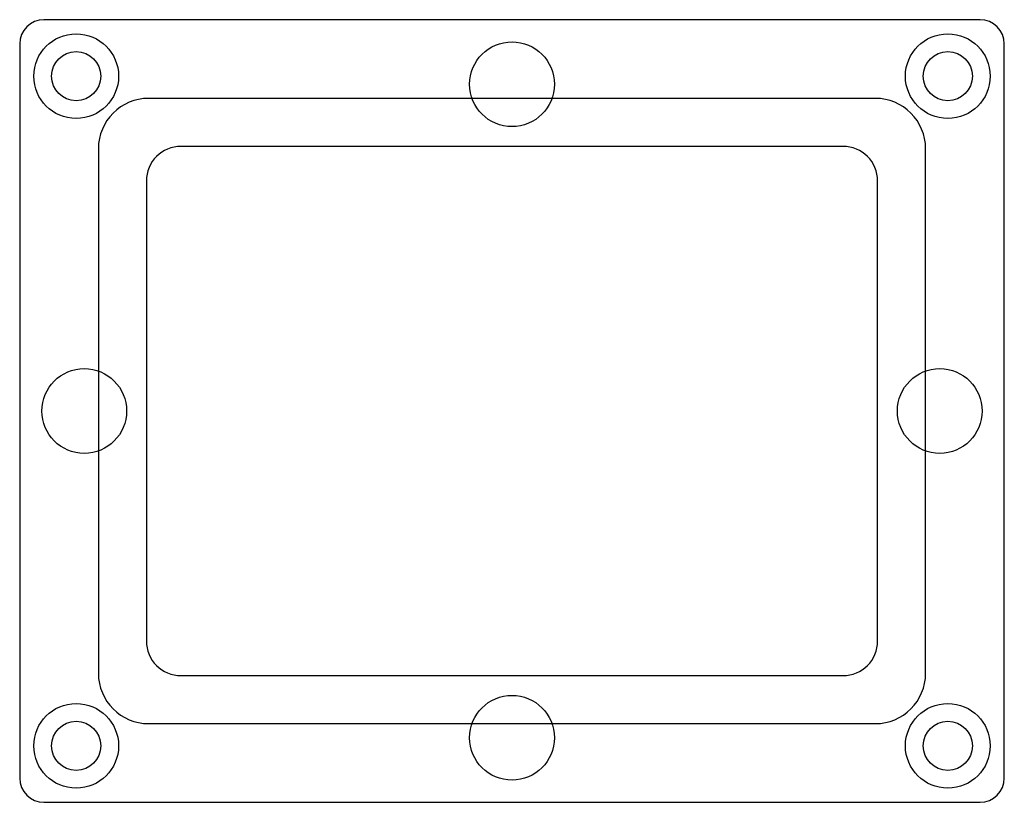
# Model space of a CAD drawing. Header units: millimetres. Extents: x -61 to 61, y -48 to 48.
import ezdxf

# ---------------------------------------------------------------- set-up
doc = ezdxf.new("R2010")
doc.units = ezdxf.units.MM

msp = doc.modelspace()

# ---------------------------------------------------------------- linework, layer by layer
at = {"layer": 'COUNTERBORE'}
for centre in [(-54, 41.5), (54, 41.5), (-54, -41.5), (54, -41.5)]:
    msp.add_circle(centre, 5.25, dxfattribs=at)
at = {"layer": 'HOLES'}
for centre, radius in [((0, 40.5), 5.25), ((-54, 41.5), 3.05), ((54, 41.5), 3.05), ((-53, 0), 5.25), ((53, 0), 5.25), ((0, -40.5), 5.25), ((-54, -41.5), 3.05), ((54, -41.5), 3.05)]:
    msp.add_circle(centre, radius, dxfattribs=at)
at = {"layer": 'OUTLINE'}
for p, q in [((58, 48.5), (-58, 48.5)), ((-61, 45.5), (-61, -45.5)), ((61, -45.5), (61, 45.5)), ((41, 32.8), (-41, 32.8)), ((-45.3, 28.5), (-45.3, -28.5)), ((45.3, -28.5), (45.3, 28.5)), ((-41, -32.8), (41, -32.8)), ((-58, -48.5), (58, -48.5))]:
    msp.add_line(p, q, dxfattribs=at)
for centre, radius, start, end in [((-58, 45.5), 3, 90, 180), ((58, 45.5), 3, 0, 90), ((-41, 28.5), 4.3, 90, 180), ((41, 28.5), 4.3, 0, 90), ((-41, -28.5), 4.3, 180, 270), ((41, -28.5), 4.3, 270, 360), ((-58, -45.5), 3, 180, 270), ((58, -45.5), 3, 270, 360)]:
    msp.add_arc(centre, radius, start, end, dxfattribs=at)
at = {"layer": 'POCKET'}
for p, q in [((45, 38.75), (-45, 38.75)), ((-51.25, 32.5), (-51.25, -32.5)), ((51.25, -32.5), (51.25, 32.5)), ((-45, -38.75), (45, -38.75))]:
    msp.add_line(p, q, dxfattribs=at)
for centre, start, end in [((-45, 32.5), 90, 180), ((45, 32.5), 0, 90), ((-45, -32.5), 180, 270), ((45, -32.5), 270, 360)]:
    msp.add_arc(centre, 6.25, start, end, dxfattribs=at)

doc.saveas('drawing.dxf')
